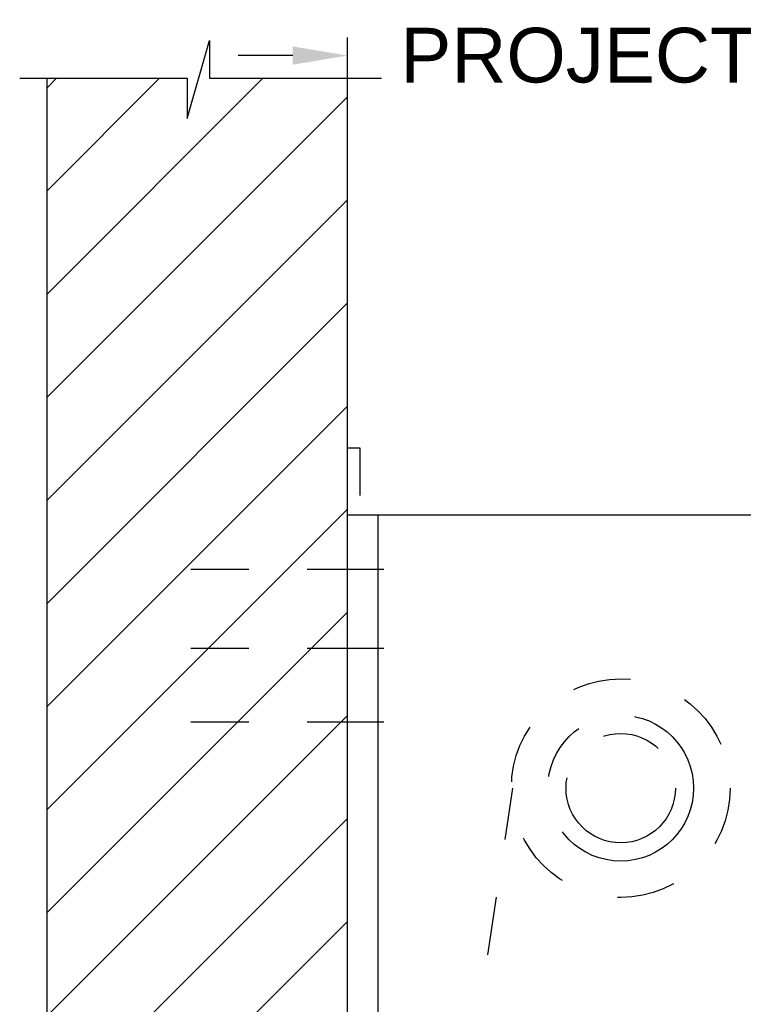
# Model space of a CAD drawing. Header units: inches. Extents: x 169.6 to 213.8, y 195 to 266.5.
# Tile 29 of 49: x 209.9 to 211.1, y 204.4 to 206.1. Entities that reach past the tile are written whole.
import ezdxf

# ---------------------------------------------------------------- set-up
doc = ezdxf.new("R2010")
doc.units = ezdxf.units.IN
doc.header["$LTSCALE"] = 0.25
doc.header["$MEASUREMENT"] = 0
for name, pattern in [('CENTER', [2, 1.25, -0.25, 0.25, -0.25]), ('CENTER2', [1.125, 0.75, -0.125, 0.125, -0.125]), ('HIDDEN', [0.375, 0.25, -0.125])]:
    doc.linetypes.add(name, pattern=pattern)
doc.layers.add('ANNOTATIONS', color=1, linetype='Continuous')
doc.layers.add('RHX RH F.O.H.', color=7, linetype='Continuous')
doc.styles.add('ARIAL', font='arial.ttf', dxfattribs={"height": 0.09375})
doc.dimstyles.new('STANDARD$0', dxfattribs={"dimtxt": 0.09375, "dimasz": 0.09375, "dimexe": 0.03125, "dimexo": 0.046875, "dimgap": 0.09, "dimtad": 0, "dimtih": 1, "dimtoh": 1, "dimdec": 4, "dimzin": 0, "dimdsep": 46, "dimtxsty": 'ARIAL', "dimcen": 0.09, "dimadec": 0, "dimazin": 0, "dimtfac": 1, "dimtdec": 4, "dimtofl": 0, "dimtmove": 0, "dimatfit": 1, "dimfxl": 1, "dimtolj": 1, "dimtzin": 0, "dimarcsym": 0})

# ---------------------------------------------------------------- blocks, each defined once
blk = doc.blocks.new('*D59')
at = {"layer": 'ANNOTATIONS', "color": 0, "lineweight": -2, "transparency": 16777216}
for p, q in [((210.4632, 205.3722), (210.4632, 206.0288)), ((211.4007, 205.2571), (211.4007, 206.0288)), ((210.3694, 205.9976), (210.2757, 205.9976)), ((211.4944, 205.9976), (211.5882, 205.9976))]:
    blk.add_line(p, q, dxfattribs=at)
at = {"layer": 'ANNOTATIONS', "color": 0, "transparency": 16777216}
for points in [[(210.3694, 206.0132), (210.3694, 205.9819), (210.4632, 205.9976)], [(211.4944, 206.0132), (211.4944, 205.9819), (211.4007, 205.9976)]]:
    blk.add_solid(points, dxfattribs=at)
at = {"layer": 'defpoints', "color": 0, "transparency": 16777216}
for p in [(211.4007, 205.9976), (210.4632, 205.3253), (211.4007, 205.2102)]:
    blk.add_point(p, dxfattribs=at)
at = {"layer": 'ANNOTATIONS', "color": 0, "transparency": 16777216, "insert": (210.976, 205.9976), "char_height": 0.09375, "attachment_point": 5, "style": 'ARIAL'}
blk.add_mtext('\\A1;PROJECTION', dxfattribs=at)

msp = doc.modelspace()

# ---------------------------------------------------------------- hatches: boundary and pattern name
at = {"layer": 'RHX RH F.O.H.', "linetype": 'Continuous'}
h = msp.add_hatch(dxfattribs=at)
h.set_pattern_fill('ANSI31', color=256, style=0)
h.set_pattern_definition([(45, (8.63474, -58.12684), (-0.088388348, 0.088388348), [])])
h.paths.add_polyline_path([(210.46317, 205.22401), (210.46317, 205.9586), (210.22668, 205.9586), (210.22668, 206.02326), (210.18826, 205.8899), (210.18826, 205.9586), (209.94755, 205.9586), (209.94755, 205.4083)])
h.paths.add_polyline_path([(209.94755, 205.4083), (209.94755, 203.95688), (210.46317, 203.95688), (210.46317, 205.21024), (210.46317, 205.22401)])

# ---------------------------------------------------------------- linework, layer by layer
for p, q in [((210.18826, 205.8899), (210.22668, 206.02326)), ((210.22668, 206.02326), (210.22668, 205.9586)), ((209.90116, 205.9586), (210.18826, 205.9586)), ((209.94755, 205.9586), (209.94755, 200.46024)), ((210.18826, 205.9586), (210.18826, 205.8899)), ((210.22668, 205.9586), (210.52187, 205.9586)), ((210.46317, 200.46024), (210.46317, 205.9586)), ((210.46317, 205.32529), (210.48458, 205.32529)), ((210.48458, 205.32529), (210.48458, 205.24303)), ((210.46317, 205.21024), (211.40067, 205.21024)), ((210.51595, 204.21024), (210.51595, 205.21024))]:
    msp.add_line(p, q, dxfattribs=at)
at = {"layer": 'RHX RH F.O.H.', "linetype": 'CENTER2', "ltscale": 0.7}
for p, q in [((210.52567, 205.11649), (210.11942, 205.11649)), ((210.52567, 204.9809), (210.11942, 204.9809)), ((210.52567, 204.85473), (210.11942, 204.85473))]:
    msp.add_line(p, q, dxfattribs=at)
at = {"layer": 'RHX RH F.O.H.', "linetype": 'HIDDEN'}
msp.add_line((210.67411, 204.25813), (210.74707, 204.74164), dxfattribs=at)
msp.add_circle((210.93192, 204.74149), 0.1875, dxfattribs=at)
at = {"layer": 'RHX RH F.O.H.', "linetype": 'CENTER'}
for radius in [0.125, 0.09375]:
    msp.add_circle((210.93192, 204.74149), radius, dxfattribs=at)

# ---------------------------------------------------------------- dimensions: what is measured, and where the dimension line sits
at = {"layer": 'ANNOTATIONS'}
dim = msp.add_linear_dim(base=(211.40067, 205.99756), p1=(210.46317, 205.32529), p2=(211.40067, 205.21024), text='PROJECTION', dimstyle='STANDARD$0', dxfattribs=at)
dim.commit()
dim.dimension.update_dxf_attribs({"geometry": '*D59', "text_midpoint": (210.97598, 205.99756), "dimtype": 160})

doc.saveas('drawing.dxf')
